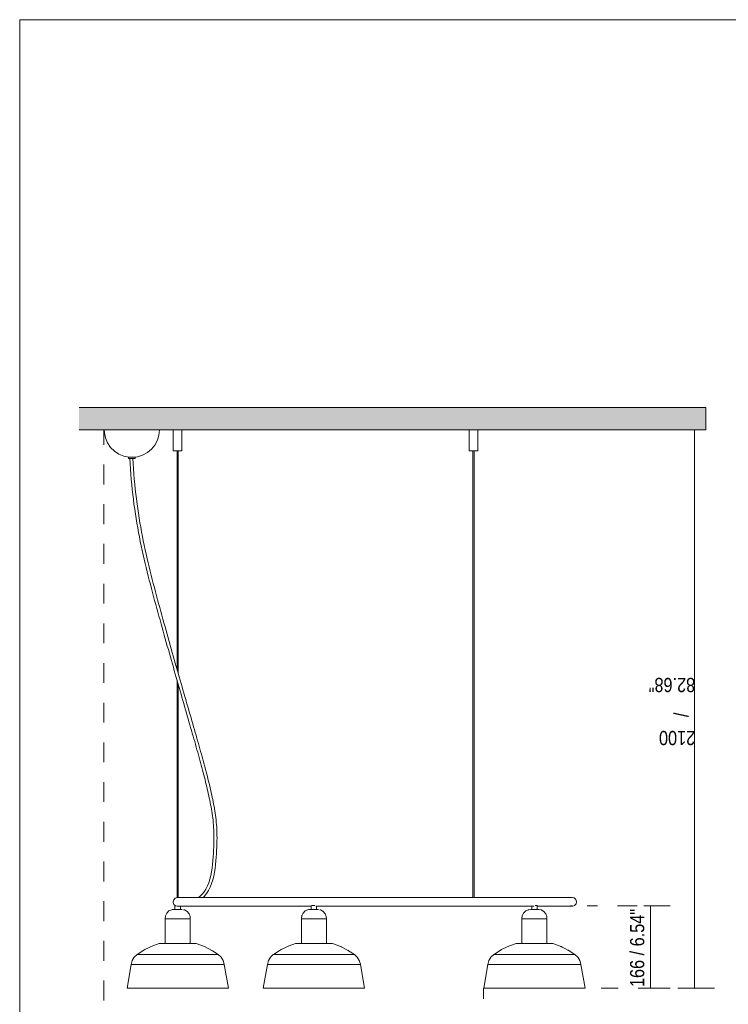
# Model space of a CAD drawing. Header units: millimetres. Extents: x 0 to 8.3, y 0 to 11.7.
# Tile 3 of 4: x 0 to 4.2, y 5.8 to 11.7. Entities that reach past the tile are written whole.
import ezdxf

# ---------------------------------------------------------------- set-up
doc = ezdxf.new("R2010")
doc.units = ezdxf.units.MM
doc.layers.add('PDF_Geometría', color=7, linetype='Continuous')
doc.layers.add('PDF_Rellenos sólidos', color=7, linetype='Continuous', true_color=0xe8e8e8)
doc.layers.add('PDF_Texto', color=7, linetype='Continuous', true_color=0x5b5b5b)
doc.styles.add('PDF Arial Narrow', font='ARIALN.TTF')

msp = doc.modelspace()

# ---------------------------------------------------------------- hatches: boundary and pattern name
at = {"layer": 'PDF_Rellenos sólidos', "transparency": 33554559}
msp.add_hatch(color=256, dxfattribs=at).paths.add_polyline_path([(3.4725, 9.2508), (4.0849, 9.2508), (4.0849, 9.3837), (0.355, 9.3837), (0.355, 9.2508), (2.9529, 9.2508)])

# ---------------------------------------------------------------- linework, layer by layer
at = {"layer": 'PDF_Geometría', "lineweight": 18}
msp.add_lwpolyline([(0.0016, 11.6917), (0.0016, 0), (8.2684, 0), (8.2684, 11.6917)], close=True, dxfattribs=at)
at = {"layer": 'PDF_Geometría', "lineweight": 9}
msp.add_lwpolyline([(0.355, 9.2508), (4.0849, 9.2508), (4.0849, 9.3837), (0.355, 9.3837)], dxfattribs=at)
at = {"layer": 'PDF_Geometría', "lineweight": 20}
for points in [[(0.355, 9.2508), (0.3746, 9.2508)], [(0.652, 9.0877), (0.6208, 9.0941), (0.5914, 9.1064), (0.565, 9.1242), (0.5425, 9.1467), (0.5247, 9.1732), (0.5125, 9.2026), (0.5061, 9.2338), (0.5052, 9.2508)], [(0.8328, 9.2508), (0.8292, 9.2508), (0.8219, 9.2508), (0.8113, 9.2508), (0.7975, 9.2508), (0.7808, 9.2508), (0.7616, 9.2508), (0.7404, 9.2508), (0.7176, 9.2508), (0.6937, 9.2508), (0.6692, 9.2508), (0.6448, 9.2508), (0.6209, 9.2508), (0.5981, 9.2508), (0.5768, 9.2508), (0.5577, 9.2508), (0.541, 9.2508), (0.5272, 9.2508), (0.5166, 9.2508), (0.5093, 9.2508), (0.5057, 9.2508)], [(0.8333, 9.2508), (0.8302, 9.2191), (0.821, 9.1886), (0.8061, 9.1604), (0.7861, 9.1356), (0.7616, 9.1152), (0.7336, 9.0999), (0.7033, 9.0903), (0.6865, 9.0877)], [(0.9676, 9.1261), (0.9676, 9.2508), (0.9667, 9.2508), (0.9641, 9.2508), (0.9599, 9.2508), (0.9545, 9.2508), (0.9482, 9.2508), (0.9414, 9.2508), (0.9346, 9.2508), (0.9282, 9.2508), (0.9228, 9.2508), (0.9186, 9.2508), (0.916, 9.2508), (0.9151, 9.2508), (0.9151, 9.1261), (0.916, 9.1261), (0.9186, 9.1261), (0.9228, 9.1261), (0.9282, 9.1261), (0.9346, 9.1261)], [(2.7293, 9.1261), (2.7293, 9.2508), (2.7285, 9.2508), (2.7258, 9.2508), (2.7217, 9.2508), (2.7162, 9.2508), (2.7099, 9.2508), (2.7031, 9.2508), (2.6963, 9.2508), (2.69, 9.2508), (2.6845, 9.2508), (2.6804, 9.2508), (2.6778, 9.2508), (2.6769, 9.2508), (2.6769, 9.1261), (2.6778, 9.1261), (2.6804, 9.1261), (2.6845, 9.1261), (2.69, 9.1261), (2.6963, 9.1261)], [(2.7295, 9.1261), (2.7295, 9.2508)], [(0.6889, 9.0811), (0.6889, 9.0877), (0.6863, 9.0877), (0.6791, 9.0877), (0.6692, 9.0877), (0.6594, 9.0877), (0.6522, 9.0877), (0.6496, 9.0877), (0.6496, 9.0811)], [(0.9482, 9.1261), (0.9545, 9.1261), (0.9599, 9.1261), (0.9641, 9.1261), (0.9667, 9.1261), (0.9676, 9.1261), (0.9667, 9.1261), (0.9641, 9.1261), (0.9599, 9.1261), (0.9545, 9.1261), (0.9482, 9.1261), (0.9414, 9.1261), (0.9346, 9.1261), (0.9282, 9.1261), (0.9228, 9.1261), (0.9186, 9.1261), (0.916, 9.1261), (0.9151, 9.1261)], [(0.9381, 9.1261), (0.9381, 7.8254)], [(0.9446, 7.8022), (0.9446, 9.1261)], [(2.7258, 9.1261), (2.7285, 9.1261), (2.7293, 9.1261), (2.7285, 9.1261), (2.7258, 9.1261), (2.7217, 9.1261), (2.7162, 9.1261), (2.7099, 9.1261), (2.7031, 9.1261), (2.6963, 9.1261), (2.69, 9.1261), (2.6845, 9.1261), (2.6804, 9.1261), (2.6778, 9.1261), (2.6769, 9.1261)], [(2.6998, 9.1261), (2.6998, 6.4681), (2.7, 6.4681), (2.7002, 6.4681), (2.7004, 6.4681), (2.7012, 6.4681), (2.7021, 6.468), (2.7031, 6.468), (2.7041, 6.4679), (2.705, 6.4679), (2.7058, 6.4679), (2.7062, 6.468), (2.7064, 6.4681), (2.7064, 9.1261)], [(2.7066, 6.4681), (2.7066, 9.1261)], [(2.7099, 9.1261), (2.7162, 9.1261), (2.7217, 9.1261), (2.7256, 9.1261), (2.7218, 9.1261), (2.7164, 9.1261), (2.7101, 9.1261), (2.7164, 9.1261), (2.7218, 9.1261), (2.7256, 9.1261)], [(0.6797, 9.0811), (0.6863, 9.0811), (0.6889, 9.0811), (0.6863, 9.0811), (0.6791, 9.0811), (0.6692, 9.0811), (0.6594, 9.0811), (0.6522, 9.0811), (0.6496, 9.0811), (0.6522, 9.0811), (0.6594, 9.0811), (0.6692, 9.0811), (0.6774, 9.0811), (0.6807, 9.0811), (0.6774, 9.0811)], [(0.657, 9.0803), (0.6573, 9.0803), (0.6582, 9.0803), (0.6596, 9.0804), (0.6615, 9.0805), (0.6637, 9.0806), (0.666, 9.0807), (0.6683, 9.0808), (0.6705, 9.0809), (0.6724, 9.081), (0.6738, 9.0811), (0.6747, 9.0811), (0.6738, 9.0811), (0.6724, 9.081), (0.6705, 9.0809), (0.6683, 9.0808), (0.666, 9.0807), (0.6637, 9.0806), (0.6615, 9.0805), (0.6596, 9.0804), (0.6582, 9.0803), (0.6573, 9.0803)], [(0.9395, 6.4162), (0.9294, 6.4187), (0.92, 6.4271), (0.9156, 6.439), (0.9155, 6.4419), (0.9185, 6.4542), (0.9269, 6.4636), (0.9381, 6.4679), (0.9381, 7.7632)], [(0.9446, 6.468), (0.9446, 7.7396)], [(1.0931, 6.4681), (1.1367, 6.4681), (1.1863, 6.4681), (1.2409, 6.4681), (1.3001, 6.4681), (1.3636, 6.4681), (1.4311, 6.4681), (1.5022, 6.4681), (1.5766, 6.4681), (1.6538, 6.4681), (1.7334, 6.4681), (1.8151, 6.4681), (1.8983, 6.4681), (1.9827, 6.4681), (2.0678, 6.4681), (2.116, 6.4681), (2.0307, 6.4681), (1.9458, 6.4681), (1.8618, 6.4681), (1.7792, 6.4681), (1.6984, 6.4681), (1.6198, 6.4681), (1.5437, 6.4681), (1.4708, 6.4681), (1.4012, 6.4681), (1.3354, 6.4681), (1.2737, 6.4681), (1.2165, 6.4681), (1.164, 6.4681), (1.1166, 6.4681), (1.0744, 6.4681), (1.0378, 6.4681), (1.0069, 6.4681), (0.9818, 6.4681), (0.9627, 6.4681), (0.9497, 6.4681), (0.9428, 6.4681), (0.9417, 6.4681), (0.9451, 6.4681), (0.9546, 6.4681), (0.9703, 6.4681), (0.992, 6.4681), (1.0196, 6.4681), (1.0531, 6.4681), (1.0631, 6.4681)], [(0.9424, 6.4681), (0.9433, 6.4681), (0.9424, 6.4681)], [(2.7002, 6.4681), (2.6246, 6.4681), (2.5464, 6.4681), (2.4659, 6.4681), (2.3835, 6.4681), (2.2997, 6.4681), (2.215, 6.4681), (2.1297, 6.4681), (2.116, 6.4681), (2.2013, 6.4681), (2.2861, 6.4681), (2.3701, 6.4681), (2.4527, 6.4681), (2.5336, 6.4681), (2.6122, 6.4681), (2.6882, 6.4681), (2.7003, 6.4681)], [(3.2902, 6.4681), (3.2871, 6.4681), (3.2778, 6.4681), (3.2624, 6.4681), (3.2409, 6.4681), (3.2135, 6.4681), (3.1802, 6.4681), (3.1414, 6.4681), (3.0971, 6.4681), (3.0476, 6.4681), (2.9932, 6.4681), (2.9342, 6.4681), (2.8708, 6.4681), (2.8035, 6.4681), (2.7325, 6.4681), (2.7058, 6.4681)], [(2.7062, 6.4681), (2.7781, 6.4681), (2.8468, 6.4681), (2.9117, 6.4681), (2.9723, 6.4681), (3.0284, 6.4681), (3.0797, 6.4681), (3.1259, 6.4681), (3.1668, 6.4681), (3.2021, 6.4681), (3.2316, 6.4681), (3.2553, 6.4681), (3.2729, 6.4681), (3.2845, 6.4681), (3.2898, 6.4681), (3.2902, 6.4681), (3.3025, 6.4651), (3.3119, 6.4567), (3.3163, 6.4448), (3.3165, 6.4419), (3.3134, 6.4296), (3.305, 6.4202), (3.2932, 6.4158), (3.2902, 6.4156)], [(0.878, 6.1948), (0.8739, 6.1948), (0.8691, 6.1948), (0.8675, 6.1948), (0.8675, 6.3413), (0.8695, 6.3592), (0.8774, 6.3753), (0.8903, 6.3879), (0.9067, 6.3953), (0.911, 6.3959)], [(0.9121, 6.396), (0.92, 6.3971), (0.9231, 6.3971)], [(0.968, 6.3964), (0.9643, 6.3971), (0.9613, 6.3971), (0.953, 6.3971), (0.9418, 6.3971), (0.9307, 6.3971), (0.9227, 6.3971), (0.92, 6.3971)], [(0.9258, 6.4199), (0.9258, 6.3971)], [(0.9258, 6.4199), (0.928, 6.4199), (0.9258, 6.4199)], [(0.9467, 6.4156), (0.9428, 6.4156), (0.9417, 6.4156), (0.9448, 6.4156), (0.9541, 6.4156), (0.9695, 6.4156), (0.991, 6.4156), (1.0185, 6.4156), (1.0517, 6.4156), (1.0906, 6.4156), (1.1349, 6.4156), (1.1843, 6.4156), (1.2387, 6.4156), (1.2977, 6.4156), (1.3611, 6.4156), (1.4284, 6.4156), (1.4994, 6.4156), (1.5737, 6.4156), (1.6508, 6.4156), (1.7303, 6.4156), (1.7372, 6.4156)], [(0.9586, 6.3971), (0.9586, 6.4159)], [(1.7365, 6.4156), (1.6984, 6.4156), (1.6198, 6.4156), (1.5437, 6.4156), (1.4708, 6.4156), (1.4012, 6.4156), (1.3354, 6.4156), (1.2737, 6.4156), (1.2165, 6.4156), (1.164, 6.4156), (1.1166, 6.4156), (1.0744, 6.4156), (1.0378, 6.4156), (1.0069, 6.4156), (0.9818, 6.4156), (0.9627, 6.4156), (0.9586, 6.4156)], [(0.9599, 6.3971), (0.9617, 6.3971), (0.9643, 6.3971)], [(0.9776, 6.3948), (0.982, 6.394), (0.9977, 6.3851), (1.0095, 6.3715), (1.016, 6.3547), (1.0169, 6.3413), (1.0169, 6.1948)], [(1.7213, 6.3958), (1.7174, 6.3953), (1.701, 6.3879), (1.6881, 6.3753), (1.6802, 6.3592), (1.6782, 6.3413), (1.6782, 6.1948), (1.6782, 6.3413), (1.6798, 6.3413), (1.6846, 6.3413), (1.6925, 6.3413), (1.7029, 6.3413), (1.7155, 6.3413), (1.7298, 6.3413), (1.7451, 6.3413), (1.7607, 6.3413), (1.776, 6.3413), (1.7902, 6.3413), (1.8029, 6.3413), (1.8133, 6.3413), (1.8211, 6.3413), (1.826, 6.3413), (1.8276, 6.3413)], [(1.6986, 6.3855), (1.701, 6.3879), (1.7023, 6.3885)], [(1.7724, 6.3971), (1.775, 6.3971), (1.772, 6.3971), (1.7637, 6.3971), (1.7525, 6.3971), (1.7414, 6.3971), (1.7334, 6.3971), (1.7308, 6.3971), (1.7338, 6.3971), (1.7351, 6.3971)], [(1.7365, 6.4157), (1.7365, 6.3971), (1.7365, 6.418)], [(1.7387, 6.4199), (1.7447, 6.4199), (1.7529, 6.4199), (1.7579, 6.4199)], [(1.7644, 6.4156), (1.8119, 6.4156), (1.8951, 6.4156), (1.9795, 6.4156), (2.0646, 6.4156), (2.116, 6.4156), (2.0307, 6.4156), (1.9458, 6.4156), (1.8618, 6.4156), (1.7792, 6.4156), (1.7693, 6.4156)], [(1.7676, 6.3971), (1.7693, 6.3971)], [(1.7689, 6.3971), (1.7724, 6.3971), (1.775, 6.3971), (1.7794, 6.3963), (1.775, 6.3971), (1.772, 6.3971)], [(1.7693, 6.4156), (1.7693, 6.3971), (1.7693, 6.4157)], [(1.7876, 6.3949), (1.7927, 6.394), (1.8084, 6.3851), (1.8202, 6.3715), (1.8267, 6.3547), (1.8276, 6.3413), (1.8276, 6.1948)], [(1.7909, 6.3943), (1.7927, 6.394), (1.7968, 6.3917)], [(3.0493, 6.4156), (3.0476, 6.4156), (2.9932, 6.4156), (2.9342, 6.4156), (2.8708, 6.4156), (2.8035, 6.4156), (2.7325, 6.4156), (2.6583, 6.4156), (2.5812, 6.4156), (2.5016, 6.4156), (2.42, 6.4156), (2.3368, 6.4156), (2.2525, 6.4156), (2.1674, 6.4156), (2.116, 6.4156), (2.2013, 6.4156), (2.2861, 6.4156), (2.3701, 6.4156), (2.4527, 6.4156), (2.5336, 6.4156), (2.6122, 6.4156), (2.6882, 6.4156), (2.7612, 6.4156), (2.8308, 6.4156), (2.8966, 6.4156), (2.9582, 6.4156), (3.0155, 6.4156), (3.0636, 6.4156)], [(2.9909, 6.1948), (2.9909, 6.3413), (2.9929, 6.3592), (3.0008, 6.3753), (3.0137, 6.3879), (3.0301, 6.3953), (3.0435, 6.3971)], [(3.0103, 6.3845), (3.0137, 6.3879), (3.0151, 6.3885)], [(3.0179, 6.3898), (3.0188, 6.3902)], [(3.0283, 6.3945), (3.0301, 6.3953), (3.0327, 6.3957)], [(3.0492, 6.4157), (3.0492, 6.3971), (3.0503, 6.3971), (3.0477, 6.3971), (3.0436, 6.3971), (3.0435, 6.3971), (3.0465, 6.3971)], [(3.0835, 6.3971), (3.0745, 6.3971), (3.063, 6.3971), (3.0523, 6.3971), (3.0452, 6.3971), (3.0435, 6.3971), (3.0465, 6.3971), (3.0477, 6.3971)], [(3.082, 6.3971), (3.082, 6.4199), (3.0819, 6.4199), (3.0789, 6.4199), (3.0723, 6.4199), (3.0701, 6.4199)], [(3.1386, 6.3567), (3.1394, 6.3547), (3.1403, 6.3413), (3.1394, 6.3547), (3.1329, 6.3715), (3.1211, 6.3851), (3.1055, 6.394), (3.0877, 6.3971), (3.0919, 6.3963)], [(3.1028, 6.3945), (3.1055, 6.394), (3.1067, 6.3933)], [(3.2831, 6.4209), (3.29, 6.4189), (3.2902, 6.4189)], [(0.8675, 6.3413), (0.8691, 6.3413), (0.8739, 6.3413), (0.8817, 6.3413), (0.8922, 6.3413), (0.9048, 6.3413), (0.9191, 6.3413), (0.9344, 6.3413), (0.95, 6.3413), (0.9653, 6.3413), (0.9795, 6.3413), (0.9922, 6.3413), (1.0026, 6.3413), (1.0104, 6.3413), (1.0153, 6.3413), (1.0169, 6.3413)], [(1.68, 6.3576), (1.6802, 6.3592), (1.6818, 6.3623)], [(1.6868, 6.3727), (1.6881, 6.3753), (1.6901, 6.3772)], [(1.8058, 6.3866), (1.8084, 6.3851), (1.8105, 6.3827)], [(1.8179, 6.3741), (1.8202, 6.3715), (1.8206, 6.3703)], [(1.8267, 6.3547), (1.8276, 6.3413), (1.8276, 6.1948), (1.8326, 6.1948), (1.837, 6.1948), (1.8283, 6.1948), (1.8212, 6.1948), (1.826, 6.1948)], [(3.1403, 6.1948), (3.1403, 6.3413), (3.1387, 6.3413), (3.1338, 6.3413), (3.126, 6.3413), (3.1156, 6.3413), (3.1029, 6.3413), (3.0887, 6.3413), (3.0734, 6.3413), (3.0578, 6.3413), (3.0425, 6.3413), (3.0282, 6.3413), (3.0156, 6.3413), (3.0052, 6.3413), (2.9974, 6.3413), (2.9925, 6.3413), (2.9909, 6.3413)], [(2.9926, 6.3563), (2.9929, 6.3592), (2.9952, 6.3639)], [(2.9983, 6.3702), (3.0008, 6.3753), (3.0031, 6.3775)], [(3.1198, 6.3858), (3.1211, 6.3851), (3.122, 6.3841)], [(3.1309, 6.3737), (3.1329, 6.3715), (3.134, 6.3687)], [(0.6404, 5.9291), (0.6651, 6.0701), (0.6714, 6.0925), (0.6833, 6.1125), (0.7001, 6.1286), (0.7015, 6.1295), (0.7464, 6.1576), (0.7944, 6.1803), (0.8325, 6.1937), (0.8401, 6.1948), (0.8432, 6.1948), (0.8501, 6.1948)], [(1.0502, 6.1937), (1.0519, 6.1937), (1.0502, 6.1937), (1.0453, 6.1937), (1.0372, 6.1937), (1.0262, 6.1937), (1.0127, 6.1937), (0.997, 6.1937), (0.9797, 6.1937), (0.9612, 6.1937), (0.9422, 6.1937), (0.9231, 6.1937), (0.9047, 6.1937), (0.8873, 6.1937), (0.8717, 6.1937), (0.8581, 6.1937), (0.8472, 6.1937), (0.8391, 6.1937), (0.8341, 6.1937), (0.8325, 6.1937), (0.8341, 6.1937)], [(1.0219, 6.1948), (1.035, 6.1948), (1.0426, 6.1948), (1.0443, 6.1948), (1.0412, 6.1948), (1.0321, 6.1948), (1.0176, 6.1948), (0.9985, 6.1948), (0.976, 6.1948), (0.9515, 6.1948), (0.9264, 6.1948), (0.9022, 6.1948), (0.8805, 6.1948), (0.8625, 6.1948), (0.8493, 6.1948), (0.8418, 6.1948), (0.8401, 6.1948)], [(0.8581, 6.1948), (0.8668, 6.1948), (0.8739, 6.1948), (0.8691, 6.1948), (0.8675, 6.1948)], [(0.878, 6.1948), (0.8754, 6.1948), (0.878, 6.1948)], [(1.0443, 6.1948), (1.0519, 6.1937), (1.1017, 6.1754), (1.149, 6.1514), (1.1829, 6.1295), (1.2, 6.1137), (1.2123, 6.094), (1.219, 6.0717), (1.2192, 6.0701), (1.244, 5.9291)], [(1.6004, 6.1781), (1.6051, 6.1803), (1.6432, 6.1937), (1.6508, 6.1948), (1.6539, 6.1948), (1.663, 6.1948), (1.6775, 6.1948), (1.663, 6.1948), (1.6539, 6.1948), (1.6508, 6.1948), (1.6432, 6.1937), (1.6051, 6.1803), (1.5571, 6.1576), (1.5122, 6.1295), (1.5108, 6.1286), (1.5086, 6.1265)], [(1.5522, 6.1545), (1.5571, 6.1576), (1.5632, 6.1605)], [(1.8609, 6.1937), (1.8626, 6.1937), (1.8609, 6.1937), (1.856, 6.1937), (1.8479, 6.1937), (1.8369, 6.1937), (1.8234, 6.1937), (1.8077, 6.1937), (1.7904, 6.1937), (1.7719, 6.1937), (1.7529, 6.1937), (1.7338, 6.1937), (1.7154, 6.1937), (1.698, 6.1937), (1.6824, 6.1937), (1.6688, 6.1937), (1.6579, 6.1937), (1.6498, 6.1937), (1.6448, 6.1937), (1.6432, 6.1937), (1.6448, 6.1937)], [(1.6732, 6.1948), (1.66, 6.1948), (1.6525, 6.1948), (1.6508, 6.1948), (1.6525, 6.1948), (1.66, 6.1948), (1.6732, 6.1948), (1.6912, 6.1948), (1.7129, 6.1948), (1.7371, 6.1948), (1.7622, 6.1948), (1.7867, 6.1948), (1.8092, 6.1948), (1.8283, 6.1948), (1.8428, 6.1948), (1.8519, 6.1948), (1.855, 6.1948), (1.8533, 6.1948), (1.8457, 6.1948), (1.8533, 6.1948), (1.855, 6.1948), (1.8519, 6.1948), (1.845, 6.1948)], [(1.7027, 6.1948), (1.7029, 6.1948)], [(1.8171, 6.1948), (1.8211, 6.1948), (1.826, 6.1948), (1.8276, 6.1948), (1.826, 6.1948), (1.8212, 6.1948), (1.8326, 6.1948), (1.837, 6.1948)], [(1.9551, 6.1537), (1.9597, 6.1514), (1.9936, 6.1295), (1.9597, 6.1514), (1.9124, 6.1754), (1.8626, 6.1937), (1.855, 6.1948), (1.8626, 6.1937)], [(1.8609, 6.1937), (1.8626, 6.1937), (1.8609, 6.1937)], [(1.9069, 6.1774), (1.9124, 6.1754), (1.9184, 6.1723)], [(2.7888, 6.0701), (2.7885, 6.0701), (2.7948, 6.0925), (2.8068, 6.1125), (2.8235, 6.1286), (2.8249, 6.1295), (2.8699, 6.1576), (2.9178, 6.1803), (2.9559, 6.1937), (2.9635, 6.1948), (2.9559, 6.1937)], [(2.8222, 6.1273), (2.8235, 6.1286), (2.8249, 6.1295), (2.8699, 6.1576), (2.8709, 6.1581)], [(3.1751, 6.1937), (3.1747, 6.1937), (3.1711, 6.1937), (3.1642, 6.1937), (3.1544, 6.1937), (3.1418, 6.1937), (3.127, 6.1937), (3.1102, 6.1937), (3.0921, 6.1937), (3.0732, 6.1937), (3.0541, 6.1937), (3.0354, 6.1937), (3.0175, 6.1937), (3.0011, 6.1937), (2.9867, 6.1937), (2.9746, 6.1937), (2.9654, 6.1937), (2.9591, 6.1937), (2.9561, 6.1937)], [(2.9565, 6.1937), (2.9591, 6.1937), (2.9565, 6.1937)], [(3.1339, 6.1948), (3.1377, 6.1948), (3.1531, 6.1948), (3.1633, 6.1948), (3.1676, 6.1948), (3.1677, 6.1948), (3.1646, 6.1948), (3.1555, 6.1948), (3.1482, 6.1948), (3.131, 6.1948), (3.1099, 6.1948), (3.0861, 6.1948), (3.0611, 6.1948), (3.0363, 6.1948), (3.0134, 6.1948), (2.9935, 6.1948), (2.9781, 6.1948), (2.9679, 6.1948), (2.9636, 6.1948), (2.9635, 6.1948), (2.9666, 6.1948), (2.9757, 6.1948), (2.983, 6.1948), (2.9854, 6.1948), (2.983, 6.1948), (2.9709, 6.1948), (2.9644, 6.1948), (2.9635, 6.1948), (2.9666, 6.1948), (2.9757, 6.1948), (2.9902, 6.1948)], [(2.9974, 6.1948), (3.0052, 6.1948), (3.0091, 6.1948), (3.0032, 6.1948), (2.9988, 6.1948), (2.9973, 6.1948), (2.9988, 6.1948), (3.0032, 6.1948)], [(3.004, 6.1948), (3.0086, 6.1948)], [(3.1153, 6.1948), (3.1156, 6.1948)], [(3.1457, 6.1948), (3.1482, 6.1948), (3.1603, 6.1948), (3.1668, 6.1948), (3.1677, 6.1948), (3.1646, 6.1948), (3.1555, 6.1948), (3.141, 6.1948), (3.1339, 6.1948), (3.1387, 6.1948), (3.1403, 6.1948), (3.1387, 6.1948), (3.1338, 6.1948), (3.126, 6.1948), (3.1229, 6.1948), (3.1238, 6.1948), (3.1276, 6.1948)], [(3.1229, 6.1948), (3.128, 6.1948), (3.1324, 6.1948), (3.1339, 6.1948), (3.1324, 6.1948), (3.128, 6.1948)], [(3.264, 6.1556), (3.2724, 6.1514), (3.3063, 6.1295), (3.2724, 6.1514), (3.2251, 6.1754), (3.1753, 6.1937), (3.1677, 6.1948), (3.1688, 6.1947)], [(3.2199, 6.1773), (3.2251, 6.1754), (3.2346, 6.1706)], [(0.7015, 6.1295), (0.7035, 6.1295), (0.7097, 6.1295), (0.7198, 6.1295), (0.7337, 6.1295), (0.7512, 6.1295), (0.772, 6.1295), (0.7956, 6.1295), (0.8218, 6.1295), (0.8501, 6.1295), (0.8799, 6.1295), (0.9108, 6.1295), (0.9422, 6.1295), (0.9736, 6.1295), (1.0045, 6.1295), (1.0343, 6.1295), (1.0625, 6.1295), (1.0887, 6.1295), (1.1124, 6.1295), (1.1332, 6.1295), (1.1507, 6.1295), (1.1646, 6.1295), (1.1747, 6.1295), (1.1808, 6.1295), (1.1829, 6.1295)], [(2.0288, 6.0746), (2.0297, 6.0717), (2.0299, 6.0701), (2.0297, 6.0717), (2.023, 6.094), (2.0107, 6.1137), (1.9936, 6.1295), (1.9915, 6.1295), (1.9854, 6.1295), (1.9753, 6.1295), (1.9614, 6.1295), (1.9439, 6.1295), (1.9231, 6.1295), (1.8994, 6.1295), (1.8732, 6.1295), (1.845, 6.1295), (1.8152, 6.1295), (1.7843, 6.1295), (1.7529, 6.1295), (1.7215, 6.1295), (1.6906, 6.1295), (1.6608, 6.1295), (1.6325, 6.1295), (1.6063, 6.1295), (1.5827, 6.1295), (1.5619, 6.1295), (1.5444, 6.1295), (1.5305, 6.1295), (1.5204, 6.1295), (1.5142, 6.1295), (1.5122, 6.1295), (1.5108, 6.1286), (1.494, 6.1125), (1.4821, 6.0925), (1.4758, 6.0701), (1.4511, 5.9291), (1.4758, 6.0701), (1.4777, 6.0701), (1.4833, 6.0701), (1.4925, 6.0701), (1.5053, 6.0701), (1.5214, 6.0701), (1.5406, 6.0701), (1.5628, 6.0701), (1.5874, 6.0701), (1.6144, 6.0701), (1.6431, 6.0701), (1.6734, 6.0701), (1.7048, 6.0701), (1.7368, 6.0701), (1.769, 6.0701), (1.801, 6.0701), (1.8323, 6.0701), (1.8626, 6.0701), (1.8914, 6.0701), (1.9183, 6.0701), (1.943, 6.0701), (1.9651, 6.0701), (1.9844, 6.0701), (2.0005, 6.0701), (2.0132, 6.0701), (2.0225, 6.0701), (2.0281, 6.0701), (2.0299, 6.0701), (2.0547, 5.9291), (2.0527, 5.9291), (2.0466, 5.9291), (2.0365, 5.9291), (2.0226, 5.9291), (2.0051, 5.9291), (1.9841, 5.9291), (1.96, 5.9291), (1.9331, 5.9291), (1.9038, 5.9291), (1.8724, 5.9291), (1.8394, 5.9291), (1.8053, 5.9291), (1.7704, 5.9291), (1.7353, 5.9291), (1.7005, 5.9291), (1.6663, 5.9291), (1.6333, 5.9291), (1.602, 5.9291), (1.5726, 5.9291), (1.5458, 5.9291), (1.5217, 5.9291), (1.5007, 5.9291), (1.4832, 5.9291), (1.4693, 5.9291), (1.4592, 5.9291), (1.4693, 5.9291), (1.4832, 5.9291), (1.5007, 5.9291), (1.5217, 5.9291), (1.5458, 5.9291), (1.5726, 5.9291), (1.602, 5.9291), (1.6333, 5.9291), (1.6663, 5.9291), (1.7005, 5.9291), (1.7353, 5.9291), (1.7704, 5.9291), (1.8053, 5.9291), (1.8394, 5.9291), (1.8724, 5.9291), (1.9038, 5.9291), (1.9331, 5.9291), (1.96, 5.9291), (1.9841, 5.9291), (2.0051, 5.9291), (2.0226, 5.9291), (2.0365, 5.9291), (2.0466, 5.9291), (2.0527, 5.9291), (2.0547, 5.9291), (2.0301, 6.0693)], [(1.4815, 6.0903), (1.4821, 6.0925), (1.4842, 6.0961)], [(1.492, 6.1091), (1.494, 6.1125), (1.4961, 6.1144)], [(2.0097, 6.1146), (2.0107, 6.1137), (2.0129, 6.1102)], [(2.0209, 6.0973), (2.023, 6.094), (2.0236, 6.092)], [(2.7638, 5.9291), (2.7641, 5.9291), (2.7678, 5.9291), (2.7755, 5.9291), (2.7871, 5.9291), (2.8025, 5.9291), (2.8214, 5.9291), (2.8437, 5.9291), (2.8689, 5.9291), (2.8968, 5.9291), (2.927, 5.9291), (2.9591, 5.9291), (2.9926, 5.9291), (3.0271, 5.9291), (3.0621, 5.9291), (3.0971, 5.9291), (3.1318, 5.9291), (3.1655, 5.9291), (3.1979, 5.9291), (3.2285, 5.9291), (3.2569, 5.9291), (3.2827, 5.9291), (3.3056, 5.9291), (3.3252, 5.9291), (3.3413, 5.9291), (3.3537, 5.9291), (3.3622, 5.9291), (3.3667, 5.9291), (3.3622, 5.9291), (3.3537, 5.9291), (3.3413, 5.9291), (3.3252, 5.9291), (3.3056, 5.9291), (3.2827, 5.9291), (3.2569, 5.9291), (3.2285, 5.9291), (3.1979, 5.9291), (3.1655, 5.9291), (3.1318, 5.9291), (3.0971, 5.9291), (3.0621, 5.9291), (3.0271, 5.9291), (2.9926, 5.9291), (2.9591, 5.9291), (2.927, 5.9291), (2.8968, 5.9291), (2.8689, 5.9291), (2.8437, 5.9291), (2.8214, 5.9291), (2.8025, 5.9291), (2.7871, 5.9291), (2.7755, 5.9291), (2.7678, 5.9291), (2.7641, 5.9291), (2.7638, 5.9291), (2.7645, 5.9291), (2.769, 5.9291), (2.7775, 5.9291), (2.7899, 5.9291), (2.806, 5.9291), (2.8256, 5.9291), (2.8485, 5.9291), (2.8743, 5.9291), (2.9027, 5.9291), (2.9333, 5.9291), (2.9657, 5.9291), (2.9994, 5.9291), (3.034, 5.9291), (3.0691, 5.9291), (3.1041, 5.9291), (3.1386, 5.9291), (3.1721, 5.9291), (3.2042, 5.9291), (3.2344, 5.9291), (3.2623, 5.9291), (3.2875, 5.9291), (3.3098, 5.9291), (3.3287, 5.9291), (3.3441, 5.9291), (3.3557, 5.9291), (3.3634, 5.9291), (3.3671, 5.9291), (3.3674, 5.9291), (3.3427, 6.0701), (3.3424, 6.0717), (3.3357, 6.094), (3.3234, 6.1137), (3.3063, 6.1295)], [(2.7885, 6.0701), (2.7638, 5.9291), (2.7885, 6.0701), (2.7948, 6.0925), (2.7994, 6.1001)], [(2.8033, 6.1067), (2.8068, 6.1125), (2.8113, 6.1168)], [(2.825, 6.1295), (2.8278, 6.1295), (2.8348, 6.1295), (2.8457, 6.1295), (2.8603, 6.1295), (2.8785, 6.1295), (2.8999, 6.1295), (2.9241, 6.1295), (2.9507, 6.1295), (2.9793, 6.1295), (3.0094, 6.1295), (3.0404, 6.1295), (3.0719, 6.1295), (3.1033, 6.1295), (3.134, 6.1295), (3.1635, 6.1295), (3.1914, 6.1295), (3.2171, 6.1295), (3.2402, 6.1295), (3.2603, 6.1295), (3.2771, 6.1295), (3.2903, 6.1295), (3.2997, 6.1295), (3.305, 6.1295), (3.3062, 6.1295)], [(3.3213, 6.1157), (3.3234, 6.1137), (3.3242, 6.1124)], [(3.3335, 6.0975), (3.3357, 6.094), (3.3363, 6.092)], [(0.6651, 6.0701), (0.667, 6.0701), (0.6726, 6.0701), (0.6818, 6.0701), (0.6946, 6.0701), (0.7107, 6.0701), (0.7299, 6.0701), (0.7521, 6.0701), (0.7767, 6.0701), (0.8037, 6.0701), (0.8324, 6.0701), (0.8627, 6.0701), (0.8941, 6.0701), (0.9261, 6.0701), (0.9583, 6.0701), (0.9903, 6.0701), (1.0216, 6.0701), (1.0519, 6.0701), (1.0807, 6.0701), (1.1076, 6.0701), (1.1323, 6.0701), (1.1544, 6.0701), (1.1737, 6.0701), (1.1898, 6.0701), (1.2025, 6.0701), (1.2118, 6.0701), (1.2174, 6.0701), (1.2192, 6.0701)], [(3.3406, 6.0777), (3.3424, 6.0717), (3.3427, 6.0701), (3.3674, 5.9291), (3.3671, 5.9291), (3.3634, 5.9291), (3.3557, 5.9291), (3.3441, 5.9291), (3.3287, 5.9291), (3.3098, 5.9291), (3.2875, 5.9291), (3.2623, 5.9291), (3.2344, 5.9291), (3.2042, 5.9291), (3.1721, 5.9291), (3.1386, 5.9291), (3.1041, 5.9291), (3.0691, 5.9291), (3.034, 5.9291), (2.9994, 5.9291), (2.9657, 5.9291), (2.9333, 5.9291), (2.9027, 5.9291), (2.8743, 5.9291), (2.8485, 5.9291), (2.8256, 5.9291), (2.806, 5.9291), (2.7899, 5.9291), (2.7775, 5.9291), (2.769, 5.9291), (2.7645, 5.9291)], [(2.7888, 6.0701), (2.7885, 6.0701), (2.7892, 6.0701), (2.7933, 6.0701), (2.8011, 6.0701), (2.8125, 6.0701), (2.8273, 6.0701), (2.8453, 6.0701), (2.8663, 6.0701), (2.89, 6.0701), (2.9161, 6.0701), (2.9441, 6.0701), (2.9739, 6.0701), (3.0048, 6.0701), (3.0366, 6.0701), (3.0688, 6.0701), (3.101, 6.0701), (3.1326, 6.0701), (3.1634, 6.0701), (3.1928, 6.0701), (3.2205, 6.0701), (3.2461, 6.0701), (3.2693, 6.0701), (3.2897, 6.0701), (3.3071, 6.0701), (3.3213, 6.0701), (3.3319, 6.0701), (3.339, 6.0701), (3.3424, 6.0701), (3.3427, 6.0701), (3.3426, 6.0701), (3.3427, 6.0701), (3.3424, 6.0701)], [(1.4591, 5.9291), (1.4531, 5.9291), (1.4511, 5.9291), (1.4531, 5.9291), (1.4592, 5.9291), (1.4693, 5.9291), (1.4832, 5.9291), (1.5007, 5.9291), (1.5217, 5.9291), (1.5458, 5.9291), (1.5726, 5.9291), (1.602, 5.9291), (1.6333, 5.9291), (1.6663, 5.9291), (1.7005, 5.9291), (1.7353, 5.9291), (1.7704, 5.9291), (1.8053, 5.9291), (1.8394, 5.9291), (1.8724, 5.9291), (1.9038, 5.9291), (1.9331, 5.9291), (1.96, 5.9291), (1.9841, 5.9291), (2.0051, 5.9291), (2.0226, 5.9291), (2.0365, 5.9291), (2.0466, 5.9291), (2.0527, 5.9291), (2.0547, 5.9291), (2.0527, 5.9291), (2.0466, 5.9291), (2.0365, 5.9291), (2.0226, 5.9291), (2.0051, 5.9291), (1.9841, 5.9291), (1.96, 5.9291), (1.9331, 5.9291), (1.9038, 5.9291), (1.8724, 5.9291), (1.8394, 5.9291), (1.8053, 5.9291), (1.7704, 5.9291), (1.7353, 5.9291), (1.7005, 5.9291), (1.6663, 5.9291), (1.6333, 5.9291), (1.602, 5.9291), (1.5726, 5.9291), (1.5458, 5.9291), (1.5217, 5.9291), (1.5007, 5.9291), (1.4832, 5.9291), (1.4693, 5.9291), (1.4592, 5.9291)]]:
    msp.add_lwpolyline(points, dxfattribs=at)
at = {"layer": 'PDF_Geometría', "color": 254, "lineweight": 9, "true_color": 0xd2d2d2}
for points in [[(0.5026, 9.2508), (0.5026, 9.1622)], [(4.0849, 9.2508), (4.0193, 9.2508)], [(0.5026, 9.0441), (0.5026, 8.926)], [(0.5026, 8.8079), (0.5026, 8.6898)], [(0.5026, 8.5717), (0.5026, 8.4536)], [(0.5026, 8.3355), (0.5026, 8.2174)], [(0.5026, 8.0993), (0.5026, 7.9812)], [(0.5026, 7.8631), (0.5026, 7.745)], [(0.5026, 7.6269), (0.5026, 7.5088)], [(0.5026, 7.3907), (0.5026, 7.2726)], [(0.5026, 7.1545), (0.5026, 7.0364)], [(0.5026, 6.9183), (0.5026, 6.8002)], [(0.5026, 6.6821), (0.5026, 6.5641)], [(0.5026, 6.446), (0.5026, 6.3279)], [(3.3804, 6.4179), (3.4411, 6.4179)], [(3.5592, 6.4179), (3.6773, 6.4179)], [(3.7954, 6.4179), (3.8561, 6.4179)], [(0.5026, 6.2098), (0.5026, 6.0917)], [(0.5026, 5.9736), (0.5026, 5.8555)], [(2.7623, 5.9291), (2.7623, 5.8651)], [(3.4627, 5.9291), (3.5644, 5.9291)], [(3.6825, 5.9291), (3.8006, 5.9291)], [(3.9186, 5.9291), (4.0203, 5.9291)]]:
    msp.add_lwpolyline(points, dxfattribs=at)
at = {"layer": 'PDF_Geometría', "color": 251, "lineweight": 9, "true_color": 0x5b5b5b}
for points in [[(3.9008, 9.2508), (4.0189, 9.2508), (4.0189, 5.9291), (4.137, 5.9291)], [(4.0189, 9.2508), (4.0582, 9.2508)], [(3.7564, 6.4179), (3.7171, 6.4179)], [(3.8745, 6.4179), (3.7564, 6.4179), (3.7564, 5.9291), (3.8745, 5.9291)], [(3.7564, 5.9291), (3.7171, 5.9291)], [(4.0189, 5.9291), (3.9795, 5.9291)]]:
    msp.add_lwpolyline(points, dxfattribs=at)
at = {"layer": 'PDF_Geometría', "lineweight": 20}
for points in [[(2.677, 9.1261), (2.6779, 9.1261), (2.6806, 9.1261), (2.6847, 9.1261), (2.6902, 9.1261), (2.6965, 9.1261), (2.6902, 9.1261), (2.6847, 9.1261), (2.6806, 9.1261), (2.6779, 9.1261)], [(2.726, 9.1261), (2.7286, 9.1261), (2.7295, 9.1261), (2.7286, 9.1261)], [(0.657, 9.0803), (0.6586, 9.0488), (0.6606, 9.0177), (0.6629, 8.9869), (0.6654, 8.9564), (0.6682, 8.9262), (0.6713, 8.8963), (0.6746, 8.8667), (0.6782, 8.8375), (0.682, 8.8085), (0.686, 8.7798), (0.6903, 8.7514), (0.6947, 8.7232), (0.6994, 8.6954), (0.7042, 8.6678), (0.7092, 8.6405), (0.7144, 8.6134), (0.7197, 8.5866), (0.7252, 8.56), (0.7308, 8.5337), (0.7365, 8.5077), (0.7424, 8.4818), (0.7483, 8.4562), (0.7544, 8.4309), (0.7605, 8.4057), (0.7667, 8.3808), (0.773, 8.3561), (0.7793, 8.3316), (0.7856, 8.3073), (0.792, 8.2831), (0.7984, 8.2592), (0.8049, 8.2355), (0.8113, 8.212), (0.8177, 8.1886), (0.8241, 8.1654), (0.8305, 8.1424), (0.8368, 8.1195), (0.8431, 8.0968), (0.8494, 8.0743), (0.8557, 8.052), (0.8619, 8.0298), (0.8681, 8.0078), (0.8743, 7.9859), (0.8804, 7.9643), (0.8865, 7.9428), (0.8925, 7.9214), (0.8985, 7.9003), (0.9045, 7.8793), (0.9104, 7.8585), (0.9163, 7.8378), (0.9221, 7.8173), (0.9279, 7.797), (0.9337, 7.7769), (0.9394, 7.757), (0.9451, 7.7372), (0.9507, 7.7176), (0.9563, 7.6982), (0.9618, 7.6789), (0.9673, 7.6598), (0.9727, 7.641), (0.9781, 7.6223), (0.9835, 7.6037), (0.9887, 7.5854), (0.994, 7.5672), (0.9991, 7.5492), (1.0043, 7.5314), (1.0093, 7.5138), (1.0144, 7.4964), (1.0193, 7.4792), (1.0242, 7.4621), (1.0291, 7.4452), (1.0338, 7.4285), (1.0386, 7.412), (1.0432, 7.3957), (1.0478, 7.3795), (1.0524, 7.3635), (1.0568, 7.3477), (1.0612, 7.332), (1.0655, 7.3165), (1.0698, 7.3011), (1.074, 7.2859), (1.0781, 7.2709), (1.0821, 7.2559), (1.0861, 7.2412), (1.09, 7.2265), (1.0938, 7.212), (1.0975, 7.1976), (1.1012, 7.1834), (1.1047, 7.1692), (1.1082, 7.1552), (1.1116, 7.1413), (1.1149, 7.1275), (1.1181, 7.1138), (1.1213, 7.1002), (1.1243, 7.0867), (1.1272, 7.0732), (1.1301, 7.0599), (1.1328, 7.0467), (1.1355, 7.0335), (1.1381, 7.0204), (1.1405, 7.0074), (1.1428, 6.9943), (1.145, 6.9812), (1.1471, 6.9681), (1.149, 6.9548), (1.1508, 6.9413), (1.1524, 6.9276), (1.1538, 6.9136), (1.155, 6.8994), (1.1561, 6.8847), (1.1569, 6.8697), (1.1575, 6.8542), (1.1579, 6.8383), (1.158, 6.8218), (1.1579, 6.8047), (1.1576, 6.787), (1.1569, 6.7687), (1.156, 6.7497), (1.1548, 6.7298), (1.1534, 6.7092), (1.1516, 6.6878), (1.1493, 6.6658), (1.1466, 6.6434), (1.1432, 6.6209), (1.1389, 6.5987), (1.1336, 6.5771), (1.1271, 6.5562), (1.1194, 6.5366), (1.1103, 6.5183), (1.0997, 6.5018), (1.0875, 6.4872), (1.0735, 6.4747), (1.0627, 6.4679), (1.0735, 6.4747), (1.0875, 6.4872), (1.0997, 6.5018), (1.1103, 6.5183), (1.1194, 6.5366), (1.1271, 6.5562), (1.1336, 6.5771), (1.1389, 6.5987), (1.1432, 6.6209), (1.1466, 6.6434), (1.1493, 6.6658), (1.1516, 6.6878), (1.1534, 6.7092), (1.1548, 6.7298), (1.156, 6.7497), (1.1569, 6.7687), (1.1576, 6.787), (1.1579, 6.8047), (1.158, 6.8218), (1.1579, 6.8383), (1.1575, 6.8542), (1.1569, 6.8697), (1.1561, 6.8847), (1.155, 6.8994), (1.1538, 6.9136), (1.1524, 6.9276), (1.1508, 6.9413), (1.149, 6.9548), (1.1471, 6.9681), (1.145, 6.9812), (1.1428, 6.9943), (1.1405, 7.0074), (1.1381, 7.0204), (1.1355, 7.0335), (1.1328, 7.0467), (1.1301, 7.0599), (1.1272, 7.0732), (1.1243, 7.0867), (1.1213, 7.1002), (1.1181, 7.1138), (1.1149, 7.1275), (1.1116, 7.1413), (1.1082, 7.1552), (1.1047, 7.1692), (1.1012, 7.1834), (1.0975, 7.1976), (1.0938, 7.212), (1.09, 7.2265), (1.0861, 7.2412), (1.0821, 7.2559), (1.0781, 7.2709), (1.074, 7.2859), (1.0698, 7.3011), (1.0655, 7.3165), (1.0612, 7.332), (1.0568, 7.3477), (1.0524, 7.3635), (1.0478, 7.3795), (1.0432, 7.3957), (1.0386, 7.412), (1.0338, 7.4285), (1.0291, 7.4452), (1.0242, 7.4621), (1.0193, 7.4792), (1.0144, 7.4964), (1.0093, 7.5138), (1.0043, 7.5314), (0.9991, 7.5492), (0.994, 7.5672), (0.9887, 7.5854), (0.9835, 7.6037), (0.9781, 7.6223), (0.9727, 7.641), (0.9673, 7.6598), (0.9618, 7.6789), (0.9563, 7.6982), (0.9507, 7.7176), (0.9451, 7.7372), (0.9394, 7.757), (0.9337, 7.7769), (0.9279, 7.797), (0.9221, 7.8173), (0.9163, 7.8378), (0.9104, 7.8585), (0.9045, 7.8793), (0.8985, 7.9003), (0.8925, 7.9214), (0.8865, 7.9428), (0.8804, 7.9643), (0.8743, 7.9859), (0.8681, 8.0078), (0.8619, 8.0298), (0.8557, 8.052), (0.8494, 8.0743), (0.8431, 8.0968), (0.8368, 8.1195), (0.8305, 8.1424), (0.8241, 8.1654), (0.8177, 8.1886), (0.8113, 8.212), (0.8049, 8.2355), (0.7984, 8.2592), (0.792, 8.2831), (0.7856, 8.3073), (0.7793, 8.3316), (0.773, 8.3561), (0.7667, 8.3808), (0.7605, 8.4057), (0.7544, 8.4309), (0.7483, 8.4562), (0.7424, 8.4818), (0.7365, 8.5077), (0.7308, 8.5337), (0.7252, 8.56), (0.7197, 8.5866), (0.7144, 8.6134), (0.7092, 8.6405), (0.7042, 8.6678), (0.6994, 8.6954), (0.6947, 8.7232), (0.6903, 8.7514), (0.686, 8.7798), (0.682, 8.8085), (0.6782, 8.8375), (0.6746, 8.8667), (0.6713, 8.8963), (0.6682, 8.9262), (0.6654, 8.9564), (0.6629, 8.9869), (0.6606, 9.0177), (0.6586, 9.0488)], [(0.6692, 9.0811), (0.6611, 9.0811), (0.6578, 9.0811), (0.6611, 9.0811)], [(1.093, 6.468), (1.1004, 6.4746), (1.1143, 6.4911), (1.126, 6.5094), (1.1359, 6.5293), (1.1442, 6.5503), (1.151, 6.5723), (1.1565, 6.5949), (1.1609, 6.6178), (1.1645, 6.6409), (1.1673, 6.6638), (1.1695, 6.6862), (1.1714, 6.7078), (1.1728, 6.7286), (1.174, 6.7487), (1.175, 6.768), (1.1756, 6.7866), (1.176, 6.8045), (1.1761, 6.8218), (1.1759, 6.8386), (1.1755, 6.8548), (1.1749, 6.8706), (1.1741, 6.8859), (1.173, 6.9008), (1.1718, 6.9153), (1.1703, 6.9296), (1.1687, 6.9435), (1.1669, 6.9572), (1.1649, 6.9708), (1.1629, 6.9841), (1.1606, 6.9974), (1.1583, 7.0106), (1.1558, 7.0238), (1.1532, 7.037), (1.1505, 7.0503), (1.1477, 7.0636), (1.1449, 7.0771), (1.1419, 7.0906), (1.1389, 7.1042), (1.1357, 7.1179), (1.1325, 7.1316), (1.1291, 7.1455), (1.1257, 7.1595), (1.1222, 7.1736), (1.1187, 7.1878), (1.115, 7.2021), (1.1113, 7.2166), (1.1074, 7.2311), (1.1035, 7.2458), (1.0996, 7.2606), (1.0955, 7.2756), (1.0914, 7.2907), (1.0872, 7.3059), (1.0829, 7.3213), (1.0786, 7.3368), (1.0742, 7.3525), (1.0697, 7.3684), (1.0652, 7.3844), (1.0606, 7.4006), (1.0559, 7.417), (1.0512, 7.4335), (1.0464, 7.4502), (1.0416, 7.4671), (1.0367, 7.4841), (1.0317, 7.5014), (1.0267, 7.5188), (1.0216, 7.5364), (1.0165, 7.5542), (1.0113, 7.5722), (1.0061, 7.5904), (1.0008, 7.6087), (0.9955, 7.6272), (0.9901, 7.646), (0.9846, 7.6648), (0.9792, 7.6839), (0.9736, 7.7031), (0.968, 7.7226), (0.9624, 7.7422), (0.9567, 7.7619), (0.951, 7.7819), (0.9453, 7.802), (0.9395, 7.8223), (0.9336, 7.8428), (0.9278, 7.8634), (0.9218, 7.8842), (0.9159, 7.9052), (0.9099, 7.9263), (0.9038, 7.9477), (0.8977, 7.9692), (0.8916, 7.9908), (0.8855, 8.0127), (0.8793, 8.0347), (0.8731, 8.0568), (0.8668, 8.0792), (0.8605, 8.1017), (0.8542, 8.1244), (0.8479, 8.1472), (0.8415, 8.1702), (0.8351, 8.1934), (0.8287, 8.2167), (0.8223, 8.2402), (0.8159, 8.2639), (0.8095, 8.2878), (0.8031, 8.3118), (0.7967, 8.3361), (0.7905, 8.3605), (0.7842, 8.3852), (0.778, 8.41), (0.7719, 8.4351), (0.7659, 8.4604), (0.76, 8.4859), (0.7542, 8.5116), (0.7484, 8.5375), (0.7429, 8.5637), (0.7374, 8.5902), (0.7321, 8.6169), (0.727, 8.6438), (0.722, 8.671), (0.7172, 8.6984), (0.7125, 8.7261), (0.7081, 8.7541), (0.7039, 8.7824), (0.6999, 8.8109), (0.6961, 8.8397), (0.6925, 8.8688), (0.6892, 8.8982), (0.6862, 8.9279), (0.6834, 8.958), (0.6808, 8.9883), (0.6786, 9.0189), (0.6767, 9.0499), (0.675, 9.0811), (0.6767, 9.0499), (0.6786, 9.0189), (0.6808, 8.9883), (0.6834, 8.958), (0.6862, 8.9279), (0.6892, 8.8982), (0.6925, 8.8688), (0.6961, 8.8397), (0.6999, 8.8109), (0.7039, 8.7824), (0.7081, 8.7541), (0.7125, 8.7261), (0.7172, 8.6984), (0.722, 8.671), (0.727, 8.6438), (0.7321, 8.6169), (0.7374, 8.5902), (0.7429, 8.5637), (0.7484, 8.5375), (0.7542, 8.5116), (0.76, 8.4859), (0.7659, 8.4604), (0.7719, 8.4351), (0.778, 8.41), (0.7842, 8.3852), (0.7905, 8.3605), (0.7967, 8.3361), (0.8031, 8.3118), (0.8095, 8.2878), (0.8159, 8.2639), (0.8223, 8.2402), (0.8287, 8.2167), (0.8351, 8.1934), (0.8415, 8.1702), (0.8479, 8.1472), (0.8542, 8.1244), (0.8605, 8.1017), (0.8668, 8.0792), (0.8731, 8.0568), (0.8793, 8.0347), (0.8855, 8.0127), (0.8916, 7.9908), (0.8977, 7.9692), (0.9038, 7.9477), (0.9099, 7.9263), (0.9159, 7.9052), (0.9218, 7.8842), (0.9278, 7.8634), (0.9336, 7.8428), (0.9395, 7.8223), (0.9453, 7.802), (0.951, 7.7819), (0.9567, 7.7619), (0.9624, 7.7422), (0.968, 7.7226), (0.9736, 7.7031), (0.9792, 7.6839), (0.9846, 7.6648), (0.9901, 7.646), (0.9955, 7.6272), (1.0008, 7.6087), (1.0061, 7.5904), (1.0113, 7.5722), (1.0165, 7.5542), (1.0216, 7.5364), (1.0267, 7.5188), (1.0317, 7.5014), (1.0367, 7.4841), (1.0416, 7.4671), (1.0464, 7.4502), (1.0512, 7.4335), (1.0559, 7.417), (1.0606, 7.4006), (1.0652, 7.3844), (1.0697, 7.3684), (1.0742, 7.3525), (1.0786, 7.3368), (1.0829, 7.3213), (1.0872, 7.3059), (1.0914, 7.2907), (1.0955, 7.2756), (1.0996, 7.2606), (1.1035, 7.2458), (1.1074, 7.2311), (1.1113, 7.2166), (1.115, 7.2021), (1.1187, 7.1878), (1.1222, 7.1736), (1.1257, 7.1595), (1.1291, 7.1455), (1.1325, 7.1316), (1.1357, 7.1179), (1.1389, 7.1042), (1.1419, 7.0906), (1.1449, 7.0771), (1.1477, 7.0636), (1.1505, 7.0503), (1.1532, 7.037), (1.1558, 7.0238), (1.1583, 7.0106), (1.1606, 6.9974), (1.1629, 6.9841), (1.1649, 6.9708), (1.1669, 6.9572), (1.1687, 6.9435), (1.1703, 6.9296), (1.1718, 6.9153), (1.173, 6.9008), (1.1741, 6.8859), (1.1749, 6.8706), (1.1755, 6.8548), (1.1759, 6.8386), (1.1761, 6.8218), (1.176, 6.8045), (1.1756, 6.7866), (1.175, 6.768), (1.174, 6.7487), (1.1728, 6.7286), (1.1714, 6.7078), (1.1695, 6.6862), (1.1673, 6.6638), (1.1645, 6.6409), (1.1609, 6.6178), (1.1565, 6.5949), (1.151, 6.5723), (1.1442, 6.5503), (1.1359, 6.5293), (1.126, 6.5094), (1.1143, 6.4911), (1.1004, 6.4746)], [(1.7308, 6.3971), (1.7338, 6.3971), (1.7351, 6.3971), (1.7334, 6.3971), (1.7308, 6.3971), (1.7228, 6.396)], [(3.0819, 6.4156), (3.1154, 6.4156), (3.1575, 6.4156), (3.1942, 6.4156), (3.2251, 6.4156), (3.2502, 6.4156), (3.2693, 6.4156), (3.2823, 6.4156), (3.2891, 6.4156), (3.2902, 6.4156), (3.2871, 6.4156), (3.2778, 6.4156), (3.2624, 6.4156), (3.2409, 6.4156), (3.2135, 6.4156), (3.1802, 6.4156), (3.1414, 6.4156), (3.0971, 6.4156)], [(3.0835, 6.3971), (3.0876, 6.3971), (3.0877, 6.3971), (3.0847, 6.3971), (3.0828, 6.3971), (3.086, 6.3971), (3.0877, 6.3971), (3.0847, 6.3971)], [(1.6432, 6.1937), (1.6448, 6.1937)], [(1.8212, 6.1948), (1.8197, 6.1948), (1.8171, 6.1948), (1.8197, 6.1948)], [(1.8212, 6.1948), (1.826, 6.1948), (1.8276, 6.1948), (1.826, 6.1948)], [(1.244, 5.9291), (1.242, 5.9291), (1.2359, 5.9291), (1.2258, 5.9291), (1.2119, 5.9291), (1.1944, 5.9291), (1.1734, 5.9291), (1.1493, 5.9291), (1.1224, 5.9291), (1.0931, 5.9291), (1.0617, 5.9291), (1.0287, 5.9291), (0.9946, 5.9291), (0.9597, 5.9291), (0.9246, 5.9291), (0.8898, 5.9291), (0.8556, 5.9291), (0.8226, 5.9291), (0.7913, 5.9291), (0.7619, 5.9291), (0.7351, 5.9291), (0.711, 5.9291), (0.69, 5.9291), (0.6725, 5.9291), (0.6586, 5.9291), (0.6485, 5.9291), (0.6424, 5.9291), (0.6404, 5.9291), (0.6424, 5.9291), (0.6485, 5.9291), (0.6586, 5.9291), (0.6725, 5.9291), (0.69, 5.9291), (0.711, 5.9291), (0.7351, 5.9291), (0.7619, 5.9291), (0.7913, 5.9291), (0.8226, 5.9291), (0.8556, 5.9291), (0.8898, 5.9291), (0.9246, 5.9291), (0.9597, 5.9291), (0.9946, 5.9291), (1.0287, 5.9291), (1.0617, 5.9291), (1.0931, 5.9291), (1.1224, 5.9291), (1.1493, 5.9291), (1.1734, 5.9291), (1.1944, 5.9291), (1.2119, 5.9291), (1.2258, 5.9291), (1.2359, 5.9291), (1.242, 5.9291)], [(1.2273, 5.9291), (1.2254, 5.9291), (1.2197, 5.9291), (1.2101, 5.9291), (1.197, 5.9291), (1.1804, 5.9291), (1.1606, 5.9291), (1.1379, 5.9291), (1.1125, 5.9291), (1.0848, 5.9291), (1.0551, 5.9291), (1.024, 5.9291), (0.9917, 5.9291), (0.9588, 5.9291), (0.9256, 5.9291), (0.8927, 5.9291), (0.8604, 5.9291), (0.8292, 5.9291), (0.7996, 5.9291), (0.7719, 5.9291), (0.7465, 5.9291), (0.7237, 5.9291), (0.7039, 5.9291), (0.6874, 5.9291), (0.6742, 5.9291), (0.6647, 5.9291), (0.659, 5.9291), (0.657, 5.9291), (0.659, 5.9291), (0.6647, 5.9291), (0.6742, 5.9291), (0.6874, 5.9291), (0.7039, 5.9291), (0.7237, 5.9291), (0.7465, 5.9291), (0.7719, 5.9291), (0.7996, 5.9291), (0.8292, 5.9291), (0.8604, 5.9291), (0.8927, 5.9291), (0.9256, 5.9291), (0.9588, 5.9291), (0.9917, 5.9291), (1.024, 5.9291), (1.0551, 5.9291), (1.0848, 5.9291), (1.1125, 5.9291), (1.1379, 5.9291), (1.1606, 5.9291), (1.1804, 5.9291), (1.197, 5.9291), (1.2101, 5.9291), (1.2197, 5.9291), (1.2254, 5.9291)], [(1.4591, 5.9291), (1.4531, 5.9291), (1.4511, 5.9291), (1.4531, 5.9291)], [(2.038, 5.9291), (2.0361, 5.9291), (2.0304, 5.9291), (2.0208, 5.9291), (2.0077, 5.9291), (1.9911, 5.9291), (1.9713, 5.9291), (1.9486, 5.9291), (1.9232, 5.9291), (1.8955, 5.9291), (1.8658, 5.9291), (1.8347, 5.9291), (1.8024, 5.9291), (1.7695, 5.9291), (1.7363, 5.9291), (1.7034, 5.9291), (1.6711, 5.9291), (1.6399, 5.9291), (1.6103, 5.9291), (1.5826, 5.9291), (1.5572, 5.9291), (1.5344, 5.9291), (1.5146, 5.9291), (1.4981, 5.9291), (1.4849, 5.9291), (1.4754, 5.9291), (1.4697, 5.9291), (1.4677, 5.9291), (1.4697, 5.9291), (1.4754, 5.9291), (1.4849, 5.9291), (1.4981, 5.9291), (1.5146, 5.9291), (1.5344, 5.9291), (1.5572, 5.9291), (1.5826, 5.9291), (1.6103, 5.9291), (1.6399, 5.9291), (1.6711, 5.9291), (1.7034, 5.9291), (1.7363, 5.9291), (1.7695, 5.9291), (1.8024, 5.9291), (1.8347, 5.9291), (1.8658, 5.9291), (1.8955, 5.9291), (1.9232, 5.9291), (1.9486, 5.9291), (1.9713, 5.9291), (1.9911, 5.9291), (2.0077, 5.9291), (2.0208, 5.9291), (2.0304, 5.9291), (2.0361, 5.9291)], [(2.038, 5.9291), (2.0361, 5.9291), (2.0304, 5.9291), (2.0208, 5.9291), (2.0077, 5.9291), (1.9911, 5.9291), (1.9713, 5.9291), (1.9486, 5.9291), (1.9232, 5.9291), (1.8955, 5.9291), (1.8658, 5.9291), (1.8347, 5.9291), (1.8024, 5.9291), (1.7695, 5.9291), (1.7363, 5.9291), (1.7034, 5.9291), (1.6711, 5.9291), (1.6399, 5.9291), (1.6103, 5.9291), (1.5826, 5.9291), (1.5572, 5.9291), (1.5344, 5.9291), (1.5146, 5.9291), (1.4981, 5.9291), (1.4849, 5.9291), (1.4754, 5.9291), (1.4697, 5.9291), (1.4677, 5.9291), (1.4697, 5.9291), (1.4754, 5.9291), (1.4849, 5.9291), (1.4981, 5.9291), (1.5146, 5.9291), (1.5344, 5.9291), (1.5572, 5.9291), (1.5826, 5.9291), (1.6103, 5.9291), (1.6399, 5.9291), (1.6711, 5.9291), (1.7034, 5.9291), (1.7363, 5.9291), (1.7695, 5.9291), (1.8024, 5.9291), (1.8347, 5.9291), (1.8658, 5.9291), (1.8955, 5.9291), (1.9232, 5.9291), (1.9486, 5.9291), (1.9713, 5.9291), (1.9911, 5.9291), (2.0077, 5.9291), (2.0208, 5.9291), (2.0304, 5.9291), (2.0361, 5.9291)], [(2.8349, 5.9291), (2.817, 5.9291), (2.8025, 5.9291), (2.7915, 5.9291), (2.7842, 5.9291), (2.7807, 5.9291), (2.7842, 5.9291), (2.7915, 5.9291), (2.8025, 5.9291), (2.817, 5.9291), (2.8349, 5.9291), (2.8559, 5.9291), (2.8798, 5.9291), (2.9061, 5.9291), (2.9347, 5.9291), (2.965, 5.9291), (2.9966, 5.9291), (3.0292, 5.9291), (3.0623, 5.9291), (3.0954, 5.9291), (3.1281, 5.9291), (3.16, 5.9291), (3.1906, 5.9291), (3.2195, 5.9291), (3.2463, 5.9291), (3.2707, 5.9291), (3.2923, 5.9291), (3.3109, 5.9291), (3.3261, 5.9291), (3.3378, 5.9291), (3.3458, 5.9291), (3.3501, 5.9291), (3.3458, 5.9291), (3.3378, 5.9291), (3.3261, 5.9291), (3.3109, 5.9291), (3.2923, 5.9291), (3.2707, 5.9291), (3.2463, 5.9291), (3.2195, 5.9291), (3.1906, 5.9291), (3.16, 5.9291), (3.1281, 5.9291), (3.0954, 5.9291), (3.0623, 5.9291), (3.0292, 5.9291), (2.9966, 5.9291), (2.965, 5.9291), (2.9347, 5.9291), (2.9061, 5.9291), (2.8798, 5.9291), (2.8559, 5.9291)], [(3.3504, 5.9291), (3.347, 5.9291), (3.3397, 5.9291), (3.3287, 5.9291), (3.3142, 5.9291), (3.2963, 5.9291), (3.2753, 5.9291), (3.2514, 5.9291), (3.2251, 5.9291), (3.1965, 5.9291), (3.1662, 5.9291), (3.1346, 5.9291), (3.102, 5.9291), (3.0689, 5.9291), (3.0358, 5.9291), (3.0031, 5.9291), (2.9712, 5.9291), (2.9406, 5.9291), (2.9117, 5.9291), (2.8849, 5.9291), (2.8605, 5.9291), (2.8389, 5.9291), (2.8203, 5.9291), (2.8051, 5.9291), (2.7934, 5.9291), (2.7854, 5.9291), (2.7811, 5.9291), (2.7854, 5.9291), (2.7934, 5.9291), (2.8051, 5.9291), (2.8203, 5.9291), (2.8389, 5.9291), (2.8605, 5.9291), (2.8849, 5.9291), (2.9117, 5.9291), (2.9406, 5.9291), (2.9712, 5.9291), (3.0031, 5.9291), (3.0358, 5.9291), (3.0689, 5.9291), (3.102, 5.9291), (3.1346, 5.9291), (3.1662, 5.9291), (3.1965, 5.9291), (3.2251, 5.9291), (3.2514, 5.9291), (3.2753, 5.9291), (3.2963, 5.9291), (3.3142, 5.9291), (3.3287, 5.9291), (3.3397, 5.9291), (3.347, 5.9291)]]:
    msp.add_lwpolyline(points, close=True, dxfattribs=at)

# ---------------------------------------------------------------- texts
at = {"layer": 'PDF_Texto', "attachment_point": 4, "style": 'PDF Arial Narrow'}
for s, insert, char_height, rotation in [('82.68"', (4.0223, 7.733), 0.0845, 180), ('/', (3.9401, 7.5414), 0.0845, 90), ('2100', (4.0223, 7.4177), 0.0845, 180), ('166 / 6.54"', (3.6777, 5.935), 0.084498, 90)]:
    msp.add_mtext(s, dxfattribs=dict(at, insert=insert, char_height=char_height, rotation=rotation))

doc.saveas('drawing.dxf')
